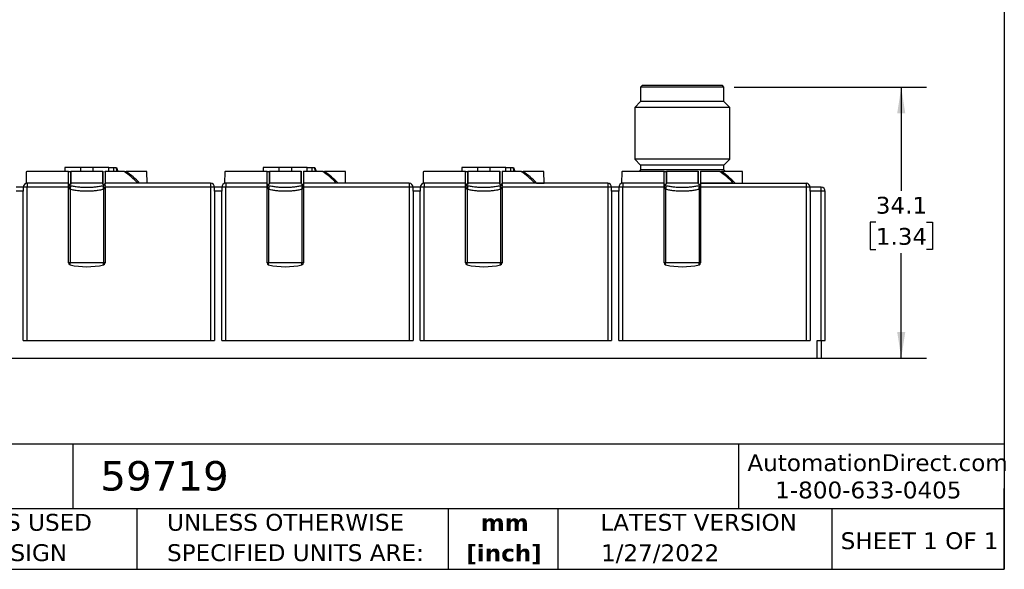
# Model space of a CAD drawing. Header units: millimetres. Extents: x 6 to 273, y 6 to 210.
# Tile 22 of 44: x 149 to 273, y 6 to 76. Entities that reach past the tile are written whole.
import ezdxf

# ---------------------------------------------------------------- set-up
doc = ezdxf.new("R2010")
doc.units = ezdxf.units.MM
doc.linetypes.add('SLD-Solid', pattern=[0])
doc.layers.add('DIMENSIONS', color=140, linetype='SLD-Solid', lineweight=25)
doc.layers.add('TEXT', color=140, linetype='SLD-Solid', lineweight=25)
doc.styles.add('SLDTEXTSTYLE0', font='VERDANA.TTF')
doc.styles.add('SLDTEXTSTYLE1', font='VERDANAB.TTF')
doc.dimstyles.new('SLDDIMSTYLE1', dxfattribs={"dimtxt": 2.158008, "dimasz": 3.302, "dimexe": 0, "dimexo": 0.0625, "dimgap": 0.539502, "dimtad": 0, "dimtih": 1, "dimtoh": 1, "dimrnd": 1e-09, "dimzin": 12, "dimdsep": 46, "dimtxsty": 'SLDTEXTSTYLE0', "dimsah": 1, "dimcen": 0.09, "dimadec": 0, "dimazin": 3, "dimtfac": 1, "dimtofl": 0, "dimtmove": 0, "dimatfit": 3, "dimfxl": 0, "dimfrac": 2, "dimtolj": 1, "dimtzin": 12, "dimarcsym": 0})

# ---------------------------------------------------------------- blocks, each defined once
blk = doc.blocks.new('SW_NOTE_0_1')
at = {"layer": 'TEXT', "color": 0, "char_height": 2.117, "attachment_point": 2, "style": 'SLDTEXTSTYLE1'}
for s, insert in [('mm', (2.84, 2.69)), ('[inch]', (2.76, -1.13))]:
    blk.add_mtext(s, dxfattribs=dict(at, insert=insert))
blk = doc.blocks.new('SW_NOTE_0_2')
at = {"layer": 'TEXT', "color": 0, "char_height": 2.1167, "attachment_point": 1, "style": 'SLDTEXTSTYLE0'}
for s, insert in [('UNLESS OTHERWISE ', (0, 2.69)), ('SPECIFIED UNITS ARE:', (0, -1.13))]:
    blk.add_mtext(s, dxfattribs=dict(at, insert=insert))
blk = doc.blocks.new('SW_NOTE_0_6')
at = {"layer": 'TEXT', "color": 0, "char_height": 2.1167, "attachment_point": 1, "style": 'SLDTEXTSTYLE0'}
for s, insert in [('METRIC UNITS USED ', (0, 2.69)), ('FOR PART DESIGN', (0, -1.13))]:
    blk.add_mtext(s, dxfattribs=dict(at, insert=insert))
blk = doc.blocks.new('_D_2')
at = {"layer": 'DIMENSIONS'}
for p, q in [((239.02, 67.05), (263.24, 67.05)), ((260.07, 67.05), (260.07, 53.99)), ((256.86, 50.07), (256.14, 50.07)), ((256.14, 50.07), (256.14, 46.64)), ((263.27, 50.07), (264, 50.07)), ((264, 50.07), (264, 46.64)), ((256.14, 46.64), (256.86, 46.64)), ((260.07, 32.95), (260.07, 46.16)), ((264, 46.64), (263.27, 46.64)), ((243.36, 32.95), (263.24, 32.95))]:
    blk.add_line(p, q, dxfattribs=at)
for points in [[(260.07, 67.05), (259.56, 63.75), (260.58, 63.75)], [(260.07, 32.95), (260.58, 36.25), (259.56, 36.25)]]:
    blk.add_solid(points, dxfattribs=at)
at = {"layer": 'DIMENSIONS', "char_height": 2.117, "attachment_point": 1, "style": 'SLDTEXTSTYLE0'}
for s, insert in [('34.1', (256.86, 53.25)), ('1.34', (256.86, 49.33))]:
    blk.add_mtext(s, dxfattribs=dict(at, insert=insert))

msp = doc.modelspace()

# ---------------------------------------------------------------- linework, layer by layer
for p, q in [((227.448, 67.252), (227.248, 67.052)), ((227.248, 67.052), (227.248, 65.252)), ((237.748, 67.052), (227.248, 67.052)), ((237.548, 67.252), (227.448, 67.252)), ((237.748, 67.052), (237.548, 67.252)), ((237.748, 65.252), (237.748, 67.052)), ((227.248, 65.252), (226.498, 64.502)), ((226.498, 64.502), (226.498, 58.002)), ((238.498, 64.502), (226.498, 64.502)), ((237.748, 65.252), (227.248, 65.252)), ((238.498, 64.502), (237.748, 65.252)), ((238.498, 58.002), (238.498, 64.502)), ((226.498, 58.002), (227.248, 57.252)), ((238.498, 58.002), (226.498, 58.002)), ((227.248, 57.252), (227.248, 56.652)), ((237.748, 57.252), (227.248, 57.252)), ((237.748, 57.252), (238.498, 58.002)), ((237.748, 56.652), (237.748, 57.252)), ((149.882, 56.403), (149.857, 54.977)), ((155.199, 56.452), (149.991, 56.452)), ((154.73, 56.952), (154.73, 56.452)), ((156.73, 56.952), (154.73, 56.952)), ((155.199, 54.977), (155.199, 56.452)), ((155.497, 56.452), (155.497, 54.977)), ((159.499, 56.452), (155.497, 56.452)), ((155.498, 54.942), (155.498, 56.468)), ((156.73, 56.452), (156.73, 56.952)), ((158.266, 56.952), (156.73, 56.952)), ((158.266, 56.952), (158.266, 56.452)), ((160.266, 56.952), (158.266, 56.952)), ((159.498, 56.478), (159.498, 54.956)), ((159.499, 54.977), (159.499, 56.452)), ((159.797, 56.452), (159.797, 54.977)), ((162.207, 56.452), (159.797, 56.452)), ((160.266, 56.452), (160.266, 56.952)), ((160.266, 56.952), (160.898, 56.952)), ((160.898, 56.452), (160.898, 56.952)), ((160.898, 56.952), (161.153, 56.952)), ((161.153, 56.952), (161.23, 56.952)), ((161.23, 56.952), (161.392, 56.452)), ((165.004, 56.452), (162.437, 56.452)), ((165.089, 54.977), (165.063, 56.426)), ((174.882, 56.403), (174.857, 54.977)), ((180.199, 56.452), (174.991, 56.452)), ((179.73, 56.952), (179.73, 56.452)), ((181.73, 56.952), (179.73, 56.952)), ((180.199, 54.977), (180.199, 56.452)), ((180.497, 56.452), (180.497, 54.977)), ((184.499, 56.452), (180.497, 56.452)), ((180.498, 54.942), (180.498, 56.468)), ((181.73, 56.452), (181.73, 56.952)), ((183.266, 56.952), (181.73, 56.952)), ((183.266, 56.952), (183.266, 56.452)), ((185.266, 56.952), (183.266, 56.952)), ((184.498, 56.478), (184.498, 54.956)), ((184.499, 54.977), (184.499, 56.452)), ((184.797, 56.452), (184.797, 54.977)), ((187.207, 56.452), (184.797, 56.452)), ((185.266, 56.452), (185.266, 56.952)), ((185.266, 56.952), (185.898, 56.952)), ((185.898, 56.452), (185.898, 56.952)), ((185.898, 56.952), (186.153, 56.952)), ((186.153, 56.952), (186.23, 56.952)), ((186.23, 56.952), (186.392, 56.452)), ((190.004, 56.452), (187.437, 56.452)), ((190.089, 54.977), (190.063, 56.426)), ((199.882, 56.403), (199.857, 54.977)), ((205.199, 56.452), (199.991, 56.452)), ((204.73, 56.952), (204.73, 56.452)), ((206.73, 56.952), (204.73, 56.952)), ((205.199, 54.977), (205.199, 56.452)), ((205.497, 56.452), (205.497, 54.977)), ((209.499, 56.452), (205.497, 56.452)), ((205.498, 54.942), (205.498, 56.468)), ((206.73, 56.452), (206.73, 56.952)), ((208.266, 56.952), (206.73, 56.952)), ((208.266, 56.952), (208.266, 56.452)), ((210.266, 56.952), (208.266, 56.952)), ((209.498, 56.478), (209.498, 54.956)), ((209.499, 54.977), (209.499, 56.452)), ((209.797, 56.452), (209.797, 54.977)), ((212.207, 56.452), (209.797, 56.452)), ((210.266, 56.452), (210.266, 56.952)), ((210.266, 56.952), (210.898, 56.952)), ((210.898, 56.452), (210.898, 56.952)), ((210.898, 56.952), (211.153, 56.952)), ((211.153, 56.952), (211.23, 56.952)), ((211.23, 56.952), (211.392, 56.452)), ((215.004, 56.452), (212.437, 56.452)), ((215.089, 54.977), (215.063, 56.426)), ((224.882, 56.403), (224.857, 54.977)), ((230.199, 56.452), (224.991, 56.452)), ((227.248, 56.652), (227.048, 56.452)), ((237.748, 56.652), (227.248, 56.652)), ((230.199, 54.977), (230.199, 56.452)), ((230.497, 56.452), (230.497, 54.977)), ((234.499, 56.452), (230.497, 56.452)), ((230.498, 54.942), (230.498, 56.468)), ((234.498, 56.478), (234.498, 54.956)), ((234.499, 54.977), (234.499, 56.452)), ((234.797, 56.452), (234.797, 54.977)), ((237.207, 56.452), (234.797, 56.452)), ((240.004, 56.452), (237.437, 56.452)), ((237.948, 56.452), (237.748, 56.652)), ((240.089, 54.977), (240.063, 56.426)), ((149.857, 54.977), (149.856, 54.926)), ((155.199, 54.977), (149.857, 54.977)), ((149.998, 54.952), (149.998, 54.452)), ((155.198, 54.952), (149.998, 54.952)), ((155.198, 54.92), (155.198, 54.952)), ((155.198, 54.452), (155.198, 54.628)), ((159.499, 54.977), (155.497, 54.977)), ((163.92, 54.977), (159.797, 54.977)), ((159.798, 54.952), (159.798, 54.92)), ((173.098, 54.952), (159.798, 54.952)), ((159.798, 54.452), (159.798, 54.628)), ((163.921, 54.952), (163.92, 54.977)), ((164.149, 54.977), (164.146, 54.952)), ((165.089, 54.977), (164.149, 54.977)), ((165.089, 54.952), (165.089, 54.977)), ((173.098, 54.952), (173.098, 54.452)), ((174.857, 54.977), (174.856, 54.926)), ((180.199, 54.977), (174.857, 54.977)), ((174.998, 54.952), (174.998, 54.452)), ((180.198, 54.952), (174.998, 54.952)), ((180.198, 54.92), (180.198, 54.952)), ((180.198, 54.452), (180.198, 54.628)), ((184.499, 54.977), (180.497, 54.977)), ((188.92, 54.977), (184.797, 54.977)), ((184.798, 54.952), (184.798, 54.92)), ((198.098, 54.952), (184.798, 54.952)), ((184.798, 54.452), (184.798, 54.628)), ((188.921, 54.952), (188.92, 54.977)), ((189.149, 54.977), (189.146, 54.952)), ((190.089, 54.977), (189.149, 54.977)), ((190.089, 54.952), (190.089, 54.977)), ((198.098, 54.952), (198.098, 54.452)), ((199.857, 54.977), (199.856, 54.926)), ((205.199, 54.977), (199.857, 54.977)), ((199.998, 54.952), (199.998, 54.452)), ((205.198, 54.952), (199.998, 54.952)), ((205.198, 54.92), (205.198, 54.952)), ((205.198, 54.452), (205.198, 54.628)), ((209.499, 54.977), (205.497, 54.977)), ((213.92, 54.977), (209.797, 54.977)), ((209.798, 54.952), (209.798, 54.92)), ((223.098, 54.952), (209.798, 54.952)), ((209.798, 54.452), (209.798, 54.628)), ((213.921, 54.952), (213.92, 54.977)), ((214.149, 54.977), (214.146, 54.952)), ((214.149, 54.977), (215.089, 54.977)), ((215.089, 54.952), (215.089, 54.977)), ((223.098, 54.952), (223.098, 54.452)), ((224.857, 54.977), (224.856, 54.926)), ((230.199, 54.977), (224.857, 54.977)), ((224.998, 54.952), (224.998, 54.452)), ((230.198, 54.952), (224.998, 54.952)), ((230.198, 54.92), (230.198, 54.952)), ((230.198, 54.452), (230.198, 54.628)), ((234.499, 54.977), (230.497, 54.977)), ((238.92, 54.977), (234.797, 54.977)), ((234.798, 54.952), (234.798, 54.92)), ((234.798, 54.952), (248.098, 54.952)), ((234.798, 54.628), (234.798, 54.452)), ((238.921, 54.952), (238.92, 54.977)), ((239.149, 54.977), (239.146, 54.952)), ((239.149, 54.977), (240.089, 54.977)), ((240.089, 54.952), (240.089, 54.977)), ((248.098, 54.952), (248.098, 54.452)), ((149.498, 54.452), (148.598, 54.452)), ((149.498, 53.952), (148.598, 53.952)), ((149.998, 54.452), (149.498, 54.452)), ((149.498, 54.452), (149.498, 53.952)), ((149.498, 35.152), (149.498, 53.952)), ((149.998, 35.152), (149.998, 54.452)), ((155.198, 54.452), (149.998, 54.452)), ((155.198, 44.92), (155.198, 54.452)), ((155.395, 54.187), (155.395, 44.952)), ((159.6, 54.187), (159.6, 44.952)), ((159.798, 54.452), (159.798, 44.92)), ((173.098, 54.452), (159.798, 54.452)), ((173.098, 54.452), (173.098, 35.152)), ((173.598, 54.452), (173.098, 54.452)), ((173.598, 53.952), (173.598, 54.452)), ((174.498, 54.452), (173.598, 54.452)), ((173.598, 53.952), (173.598, 35.152)), ((174.498, 53.952), (173.598, 53.952)), ((174.998, 54.452), (174.498, 54.452)), ((174.498, 54.452), (174.498, 53.952)), ((174.498, 35.152), (174.498, 53.952)), ((174.998, 35.152), (174.998, 54.452)), ((180.198, 54.452), (174.998, 54.452)), ((180.198, 44.92), (180.198, 54.452)), ((180.395, 54.187), (180.395, 44.952)), ((184.6, 54.187), (184.6, 44.952)), ((184.798, 54.452), (184.798, 44.92)), ((198.098, 54.452), (184.798, 54.452)), ((198.098, 54.452), (198.098, 35.152)), ((198.598, 54.452), (198.098, 54.452)), ((198.598, 53.952), (198.598, 54.452)), ((199.498, 54.452), (198.598, 54.452)), ((198.598, 53.952), (198.598, 35.152)), ((199.498, 53.952), (198.598, 53.952)), ((199.998, 54.452), (199.498, 54.452)), ((199.498, 54.452), (199.498, 53.952)), ((199.498, 35.152), (199.498, 53.952)), ((199.998, 35.152), (199.998, 54.452)), ((205.198, 54.452), (199.998, 54.452)), ((205.198, 44.92), (205.198, 54.452)), ((205.395, 54.187), (205.395, 44.952)), ((209.6, 54.187), (209.6, 44.952)), ((209.798, 54.452), (209.798, 44.92)), ((223.098, 54.452), (209.798, 54.452)), ((223.098, 54.452), (223.098, 35.152)), ((223.598, 54.452), (223.098, 54.452)), ((223.598, 53.952), (223.598, 54.452)), ((224.498, 54.452), (223.598, 54.452)), ((223.598, 53.952), (223.598, 35.152)), ((224.498, 53.952), (223.598, 53.952)), ((224.998, 54.452), (224.498, 54.452)), ((224.498, 54.452), (224.498, 53.952)), ((224.498, 35.152), (224.498, 53.952)), ((224.998, 35.152), (224.998, 54.452)), ((230.198, 54.452), (224.998, 54.452)), ((230.198, 44.92), (230.198, 54.452)), ((230.395, 54.187), (230.395, 44.952)), ((234.6, 54.187), (234.6, 44.952)), ((234.798, 54.452), (234.798, 44.92)), ((248.098, 54.452), (234.798, 54.452)), ((248.098, 54.452), (248.098, 35.152)), ((248.598, 54.452), (248.098, 54.452)), ((248.598, 53.952), (248.598, 54.452)), ((249.998, 54.452), (248.598, 54.452)), ((248.598, 53.952), (248.598, 35.152)), ((249.998, 53.952), (248.598, 53.952)), ((249.998, 53.952), (249.998, 54.452)), ((249.998, 35.152), (249.998, 53.952)), ((250.498, 53.952), (249.998, 53.952)), ((250.498, 35.152), (250.498, 53.952)), ((155.395, 44.952), (155.198, 44.952)), ((155.395, 44.676), (155.395, 44.952)), ((159.6, 44.952), (155.395, 44.952)), ((159.6, 44.676), (159.6, 44.952)), ((159.798, 44.952), (159.6, 44.952)), ((180.395, 44.952), (180.198, 44.952)), ((180.395, 44.676), (180.395, 44.952)), ((184.6, 44.952), (180.395, 44.952)), ((184.6, 44.676), (184.6, 44.952)), ((184.798, 44.952), (184.6, 44.952)), ((205.395, 44.952), (205.198, 44.952)), ((205.395, 44.676), (205.395, 44.952)), ((209.6, 44.952), (205.395, 44.952)), ((209.6, 44.676), (209.6, 44.952)), ((209.798, 44.952), (209.6, 44.952)), ((230.395, 44.952), (230.198, 44.952)), ((230.395, 44.676), (230.395, 44.952)), ((234.6, 44.952), (230.395, 44.952)), ((234.6, 44.676), (234.6, 44.952)), ((234.798, 44.952), (234.6, 44.952)), ((149.498, 35.152), (149.998, 35.152)), ((149.998, 35.152), (173.098, 35.152)), ((173.098, 35.152), (173.598, 35.152)), ((174.498, 35.152), (174.998, 35.152)), ((174.998, 35.152), (198.098, 35.152)), ((198.098, 35.152), (198.598, 35.152)), ((199.498, 35.152), (199.998, 35.152)), ((199.998, 35.152), (223.098, 35.152)), ((223.098, 35.152), (223.598, 35.152)), ((224.498, 35.152), (224.998, 35.152)), ((224.998, 35.152), (248.098, 35.152)), ((248.098, 35.152), (248.598, 35.152)), ((249.498, 32.952), (249.498, 35.152)), ((249.498, 35.152), (249.998, 35.152)), ((249.998, 35.152), (249.998, 32.952)), ((249.998, 35.152), (250.498, 35.152)), ((125.498, 32.952), (249.498, 32.952)), ((249.498, 32.952), (249.998, 32.952))]:
    msp.add_line(p, q)
for centre, radius, start, end in [((157.498, 39.752), 18.31, 114.20358, 114.57956), ((155.496, 46.929), 11.65, 43.69559, 54.82901), ((155.726, 46.929), 11.65, 43.69559, 54.82901), ((157.498, 39.752), 18.31, 65.59376, 65.79642), ((182.498, 39.752), 18.31, 114.20358, 114.57956), ((180.496, 46.929), 11.65, 43.69559, 54.82901), ((180.726, 46.929), 11.65, 43.69559, 54.82901), ((182.498, 39.752), 18.31, 65.59376, 65.79642), ((207.498, 39.752), 18.31, 114.20358, 114.57956), ((205.496, 46.929), 11.65, 43.69559, 54.82901), ((205.726, 46.929), 11.65, 43.69559, 54.82901), ((207.498, 39.752), 18.31, 65.59376, 65.79642), ((232.498, 39.752), 18.31, 114.20358, 114.57956), ((230.496, 46.929), 11.65, 43.69559, 54.82901), ((230.726, 46.929), 11.65, 43.69559, 54.82901), ((232.498, 39.752), 18.31, 65.59376, 65.79642), ((149.998, 54.452), 0.5, 90, 180), ((173.098, 54.452), 0.5, 0, 90), ((174.998, 54.452), 0.5, 90, 180), ((198.098, 54.452), 0.5, 0, 90), ((199.998, 54.452), 0.5, 90, 180), ((223.098, 54.452), 0.5, 0, 90), ((224.998, 54.452), 0.5, 90, 180), ((248.098, 54.452), 0.5, 0, 90), ((249.998, 53.952), 0.5, 360, 90), ((155.448, 44.92), 0.25, 180, 257.86262), ((157.498, 54.452), 10, 257.86262, 282.13738), ((159.548, 44.92), 0.25, 282.13738, 0), ((180.448, 44.92), 0.25, 180, 257.86262), ((182.498, 54.452), 10, 257.86262, 282.13738), ((184.548, 44.92), 0.25, 282.13738, 0), ((205.448, 44.92), 0.25, 180, 257.86262), ((207.498, 54.452), 10, 257.86262, 282.13738), ((209.548, 44.92), 0.25, 282.13738, 0), ((230.448, 44.92), 0.25, 180, 257.86262), ((232.498, 54.452), 10, 257.86262, 282.13738), ((234.548, 44.92), 0.25, 282.13738, 0)]:
    msp.add_arc(centre, radius, start, end)
for points, knots in [([(155.199, 56.452), (155.202, 56.452), (155.213, 56.452), (155.25, 56.452), (155.266, 56.452), (155.303, 56.452), (155.319, 56.452), (155.355, 56.452), (155.374, 56.452), (155.419, 56.452), (155.436, 56.452), (155.464, 56.452), (155.474, 56.452), (155.495, 56.452), (155.5, 56.452), (155.497, 56.452)], [0, 0, 0, 0, 0.25, 0.25, 0.375, 0.375, 0.4375, 0.4375, 0.5, 0.5, 0.625, 0.625, 0.75, 0.75, 1, 1, 1, 1]), ([(159.748, 56.452), (159.748, 56.452), (159.778, 56.452), (159.789, 56.452), (159.795, 56.452), (159.797, 56.452)], [0, 0, 0, 0, 0.009303, 0.7375443, 1, 1, 1, 1]), ([(162.207, 56.452), (162.22, 56.452), (162.296, 56.452), (162.369, 56.452), (162.425, 56.452), (162.437, 56.452)], [0, 0, 0, 0, 0.142158, 0.820896, 1, 1, 1, 1]), ([(180.199, 56.452), (180.202, 56.452), (180.213, 56.452), (180.25, 56.452), (180.266, 56.452), (180.303, 56.452), (180.319, 56.452), (180.355, 56.452), (180.374, 56.452), (180.419, 56.452), (180.436, 56.452), (180.464, 56.452), (180.474, 56.452), (180.495, 56.452), (180.5, 56.452), (180.497, 56.452)], [0, 0, 0, 0, 0.25, 0.25, 0.375, 0.375, 0.4375, 0.4375, 0.5, 0.5, 0.625, 0.625, 0.75, 0.75, 1, 1, 1, 1]), ([(184.748, 56.452), (184.748, 56.452), (184.778, 56.452), (184.789, 56.452), (184.795, 56.452), (184.797, 56.452)], [0, 0, 0, 0, 0.009303, 0.7375443, 1, 1, 1, 1]), ([(187.207, 56.452), (187.22, 56.452), (187.296, 56.452), (187.369, 56.452), (187.425, 56.452), (187.437, 56.452)], [0, 0, 0, 0, 0.14215802, 0.82089603, 1, 1, 1, 1]), ([(205.199, 56.452), (205.202, 56.452), (205.213, 56.452), (205.25, 56.452), (205.266, 56.452), (205.303, 56.452), (205.319, 56.452), (205.355, 56.452), (205.374, 56.452), (205.419, 56.452), (205.436, 56.452), (205.464, 56.452), (205.474, 56.452), (205.495, 56.452), (205.5, 56.452), (205.497, 56.452)], [0, 0, 0, 0, 0.25, 0.25, 0.375, 0.375, 0.4375, 0.4375, 0.5, 0.5, 0.625, 0.625, 0.75, 0.75, 1, 1, 1, 1]), ([(209.748, 56.452), (209.748, 56.452), (209.778, 56.452), (209.789, 56.452), (209.795, 56.452), (209.797, 56.452)], [0, 0, 0, 0, 0.009303, 0.7375443, 1, 1, 1, 1]), ([(212.207, 56.452), (212.22, 56.452), (212.296, 56.452), (212.369, 56.452), (212.425, 56.452), (212.437, 56.452)], [0, 0, 0, 0, 0.142158, 0.820896, 1, 1, 1, 1]), ([(230.199, 56.452), (230.202, 56.452), (230.213, 56.452), (230.25, 56.452), (230.266, 56.452), (230.303, 56.452), (230.319, 56.452), (230.355, 56.452), (230.374, 56.452), (230.419, 56.452), (230.436, 56.452), (230.464, 56.452), (230.474, 56.452), (230.495, 56.452), (230.5, 56.452), (230.497, 56.452)], [0, 0, 0, 0, 0.25, 0.25, 0.375, 0.375, 0.4375, 0.4375, 0.5, 0.5, 0.625, 0.625, 0.75, 0.75, 1, 1, 1, 1]), ([(237.207, 56.452), (237.22, 56.452), (237.296, 56.452), (237.369, 56.452), (237.425, 56.452), (237.437, 56.452)], [0, 0, 0, 0, 0.142158, 0.820896, 1, 1, 1, 1]), ([(155.497, 54.977), (155.501, 54.933), (155.493, 54.889), (155.443, 54.816), (155.401, 54.793), (155.314, 54.799), (155.275, 54.824), (155.22, 54.891), (155.203, 54.933), (155.199, 54.977)], [0, 0, 0, 0, 0.25, 0.25, 0.5, 0.5, 0.75, 0.75, 1, 1, 1, 1]), ([(155.205, 54.741), (155.207, 54.754), (155.209, 54.767), (155.21, 54.78), (155.211, 54.792), (155.211, 54.804), (155.211, 54.816), (155.21, 54.832), (155.208, 54.847), (155.205, 54.86)], [0, 0, 0, 0, 0.00004954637, 0.00004954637, 0.00004954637, 0.00009909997, 0.00009909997, 0.00009909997, 0.0001703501, 0.0001703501, 0.0001703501, 0.0001703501]), ([(155.205, 54.86), (155.215, 54.822), (155.246, 54.762), (155.318, 54.701), (155.369, 54.681), (155.395, 54.676)], [-1.3295033, -1.3295033, -1.3295033, -1.3295033, -0.8555644, -0.5337008, -0.2118372, -0.2118372, -0.2118372, -0.2118372]), ([(155.205, 54.741), (155.21, 54.693), (155.219, 54.604), (155.243, 54.484), (155.27, 54.389), (155.298, 54.316), (155.328, 54.259), (155.359, 54.216), (155.384, 54.196), (155.395, 54.187)], [0, 0, 0, 0, 0.2453109, 0.4498143, 0.6137714, 0.738897, 0.8440732, 0.9304258, 1, 1, 1, 1]), ([(155.395, 54.676), (155.482, 54.658), (155.654, 54.622), (155.915, 54.577), (156.177, 54.539), (156.44, 54.508), (156.704, 54.483), (156.968, 54.466), (157.233, 54.455), (157.586, 54.451), (158.028, 54.462), (158.557, 54.505), (159.084, 54.573), (159.428, 54.641), (159.6, 54.676)], [0, 0, 0, 0, 0.0633206, 0.1263144, 0.1890281, 0.2515082, 0.3138017, 0.3759553, 0.4380159, 0.5000305, 0.6240976, 0.748535, 0.8737127, 1, 1, 1, 1]), ([(159.797, 54.977), (159.792, 54.933), (159.775, 54.892), (159.721, 54.825), (159.682, 54.799), (159.596, 54.793), (159.553, 54.815), (159.504, 54.888), (159.495, 54.933), (159.499, 54.977)], [0, 0, 0, 0, 0.25, 0.25, 0.5, 0.5, 0.75, 0.75, 1, 1, 1, 1]), ([(159.791, 54.86), (159.786, 54.844), (159.777, 54.815), (159.753, 54.775), (159.726, 54.743), (159.697, 54.719), (159.667, 54.7), (159.637, 54.685), (159.612, 54.679), (159.6, 54.676)], [0, 0, 0, 0, 0.245311, 0.4498143, 0.6137714, 0.738897, 0.8440732, 0.9304258, 1, 1, 1, 1]), ([(159.791, 54.741), (159.784, 54.665), (159.764, 54.517), (159.72, 54.365), (159.665, 54.248), (159.627, 54.204), (159.6, 54.187)], [0.2118036, 0.2118036, 0.2118036, 0.2118036, 0.5248096, 0.8466737, 1.0076058, 1.3295036, 1.3295036, 1.3295036, 1.3295036]), ([(159.791, 54.86), (159.788, 54.848), (159.786, 54.835), (159.785, 54.82), (159.784, 54.808), (159.784, 54.796), (159.785, 54.783), (159.786, 54.769), (159.788, 54.755), (159.791, 54.741)], [0, 0, 0, 0, 0.00006432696, 0.00006432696, 0.00006432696, 0.00011669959, 0.00011669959, 0.00011669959, 0.00017008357, 0.00017008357, 0.00017008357, 0.00017008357]), ([(180.497, 54.977), (180.501, 54.933), (180.493, 54.889), (180.443, 54.816), (180.401, 54.793), (180.314, 54.799), (180.275, 54.824), (180.22, 54.891), (180.203, 54.933), (180.199, 54.977)], [0, 0, 0, 0, 0.25, 0.25, 0.5, 0.5, 0.75, 0.75, 1, 1, 1, 1]), ([(180.205, 54.741), (180.207, 54.754), (180.209, 54.767), (180.21, 54.78), (180.211, 54.792), (180.211, 54.804), (180.211, 54.816), (180.21, 54.832), (180.208, 54.847), (180.205, 54.86)], [0, 0, 0, 0, 0.00004956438, 0.00004956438, 0.00004956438, 0.00009913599, 0.00009913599, 0.00009913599, 0.00017034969, 0.00017034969, 0.00017034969, 0.00017034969]), ([(180.205, 54.86), (180.215, 54.822), (180.246, 54.762), (180.318, 54.701), (180.369, 54.681), (180.395, 54.676)], [-1.3295033, -1.3295033, -1.3295033, -1.3295033, -0.8555644, -0.5337008, -0.2118372, -0.2118372, -0.2118372, -0.2118372]), ([(180.205, 54.741), (180.21, 54.693), (180.219, 54.604), (180.243, 54.484), (180.27, 54.389), (180.298, 54.316), (180.328, 54.259), (180.359, 54.216), (180.384, 54.196), (180.395, 54.187)], [0, 0, 0, 0, 0.24531089, 0.44981428, 0.6137714, 0.738897, 0.84407324, 0.93042577, 1, 1, 1, 1]), ([(180.395, 54.676), (180.482, 54.658), (180.654, 54.622), (180.915, 54.577), (181.177, 54.539), (181.44, 54.508), (181.704, 54.483), (181.968, 54.466), (182.233, 54.455), (182.586, 54.451), (183.028, 54.462), (183.557, 54.505), (184.084, 54.573), (184.428, 54.641), (184.6, 54.676)], [0, 0, 0, 0, 0.0633206, 0.1263144, 0.1890281, 0.2515082, 0.3138017, 0.3759553, 0.4380159, 0.5000305, 0.6240976, 0.748535, 0.8737127, 1, 1, 1, 1]), ([(184.797, 54.977), (184.792, 54.933), (184.775, 54.892), (184.721, 54.825), (184.682, 54.799), (184.596, 54.793), (184.553, 54.815), (184.504, 54.888), (184.495, 54.933), (184.499, 54.977)], [0, 0, 0, 0, 0.25, 0.25, 0.5, 0.5, 0.75, 0.75, 1, 1, 1, 1]), ([(184.791, 54.86), (184.786, 54.844), (184.777, 54.815), (184.753, 54.775), (184.726, 54.743), (184.697, 54.719), (184.667, 54.7), (184.637, 54.685), (184.612, 54.679), (184.6, 54.676)], [0, 0, 0, 0, 0.245311, 0.4498143, 0.6137714, 0.738897, 0.8440732, 0.9304258, 1, 1, 1, 1]), ([(184.791, 54.741), (184.784, 54.665), (184.764, 54.517), (184.72, 54.365), (184.665, 54.248), (184.627, 54.204), (184.6, 54.187)], [0.2118372, 0.2118372, 0.2118372, 0.2118372, 0.5248432, 0.8467074, 1.0076394, 1.3295036, 1.3295036, 1.3295036, 1.3295036]), ([(184.791, 54.86), (184.788, 54.848), (184.786, 54.835), (184.785, 54.82), (184.784, 54.808), (184.784, 54.796), (184.785, 54.783), (184.786, 54.769), (184.788, 54.755), (184.791, 54.741)], [0, 0, 0, 0, 0.00006432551, 0.00006432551, 0.00006432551, 0.00011669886, 0.00011669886, 0.00011669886, 0.00017008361, 0.00017008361, 0.00017008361, 0.00017008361]), ([(205.497, 54.977), (205.501, 54.933), (205.493, 54.889), (205.443, 54.816), (205.401, 54.793), (205.314, 54.799), (205.275, 54.824), (205.22, 54.891), (205.203, 54.933), (205.199, 54.977)], [0, 0, 0, 0, 0.25, 0.25, 0.5, 0.5, 0.75, 0.75, 1, 1, 1, 1]), ([(205.205, 54.741), (205.207, 54.754), (205.209, 54.767), (205.21, 54.78), (205.211, 54.792), (205.211, 54.804), (205.211, 54.816), (205.21, 54.832), (205.208, 54.847), (205.205, 54.86)], [0, 0, 0, 0, 0.00004955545, 0.00004955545, 0.00004955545, 0.00009911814, 0.00009911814, 0.00009911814, 0.00017034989, 0.00017034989, 0.00017034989, 0.00017034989]), ([(205.205, 54.86), (205.215, 54.822), (205.246, 54.762), (205.318, 54.701), (205.369, 54.681), (205.395, 54.676)], [-1.3295033, -1.3295033, -1.3295033, -1.3295033, -0.8555644, -0.5337008, -0.2118372, -0.2118372, -0.2118372, -0.2118372]), ([(205.205, 54.741), (205.21, 54.693), (205.219, 54.604), (205.243, 54.484), (205.27, 54.389), (205.298, 54.316), (205.328, 54.259), (205.359, 54.216), (205.384, 54.196), (205.395, 54.187)], [0, 0, 0, 0, 0.2453109, 0.4498143, 0.6137714, 0.738897, 0.8440732, 0.9304258, 1, 1, 1, 1]), ([(205.395, 54.676), (205.482, 54.658), (205.654, 54.622), (205.915, 54.577), (206.177, 54.539), (206.44, 54.508), (206.704, 54.483), (206.968, 54.466), (207.233, 54.455), (207.586, 54.451), (208.028, 54.462), (208.557, 54.505), (209.084, 54.573), (209.428, 54.641), (209.6, 54.676)], [0, 0, 0, 0, 0.0633206, 0.1263144, 0.1890281, 0.2515082, 0.3138017, 0.3759553, 0.4380159, 0.5000305, 0.6240976, 0.748535, 0.8737127, 1, 1, 1, 1]), ([(209.797, 54.977), (209.792, 54.933), (209.775, 54.892), (209.721, 54.825), (209.682, 54.799), (209.596, 54.793), (209.553, 54.815), (209.504, 54.888), (209.495, 54.933), (209.499, 54.977)], [0, 0, 0, 0, 0.25, 0.25, 0.5, 0.5, 0.75, 0.75, 1, 1, 1, 1]), ([(209.791, 54.86), (209.786, 54.844), (209.777, 54.815), (209.753, 54.775), (209.726, 54.743), (209.697, 54.719), (209.667, 54.7), (209.637, 54.685), (209.612, 54.679), (209.6, 54.676)], [0, 0, 0, 0, 0.245311, 0.4498143, 0.6137714, 0.738897, 0.8440732, 0.9304258, 1, 1, 1, 1]), ([(209.791, 54.741), (209.784, 54.665), (209.764, 54.517), (209.72, 54.365), (209.665, 54.248), (209.627, 54.204), (209.6, 54.187)], [0.2118372, 0.2118372, 0.2118372, 0.2118372, 0.5248432, 0.8467074, 1.0076394, 1.3295036, 1.3295036, 1.3295036, 1.3295036]), ([(209.791, 54.86), (209.788, 54.848), (209.786, 54.835), (209.785, 54.82), (209.784, 54.808), (209.784, 54.796), (209.785, 54.783), (209.786, 54.769), (209.788, 54.755), (209.791, 54.741)], [0, 0, 0, 0, 0.00006432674, 0.00006432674, 0.00006432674, 0.00011669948, 0.00011669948, 0.00011669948, 0.00017008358, 0.00017008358, 0.00017008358, 0.00017008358]), ([(230.497, 54.977), (230.501, 54.933), (230.493, 54.889), (230.443, 54.816), (230.401, 54.793), (230.314, 54.799), (230.275, 54.824), (230.22, 54.891), (230.203, 54.933), (230.199, 54.977)], [0, 0, 0, 0, 0.25, 0.25, 0.5, 0.5, 0.75, 0.75, 1, 1, 1, 1]), ([(230.205, 54.741), (230.207, 54.754), (230.209, 54.767), (230.21, 54.78), (230.211, 54.792), (230.211, 54.804), (230.211, 54.816), (230.21, 54.832), (230.208, 54.847), (230.205, 54.86)], [0, 0, 0, 0, 0.00004954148, 0.00004954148, 0.00004954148, 0.00009909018, 0.00009909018, 0.00009909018, 0.00017035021, 0.00017035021, 0.00017035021, 0.00017035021]), ([(230.205, 54.86), (230.215, 54.822), (230.246, 54.762), (230.318, 54.701), (230.369, 54.681), (230.395, 54.676)], [-1.3295033, -1.3295033, -1.3295033, -1.3295033, -0.8555644, -0.5337008, -0.2118372, -0.2118372, -0.2118372, -0.2118372]), ([(230.205, 54.741), (230.21, 54.693), (230.219, 54.604), (230.243, 54.484), (230.27, 54.389), (230.298, 54.316), (230.328, 54.259), (230.359, 54.216), (230.384, 54.196), (230.395, 54.187)], [0, 0, 0, 0, 0.2453109, 0.4498143, 0.6137714, 0.738897, 0.8440732, 0.9304258, 1, 1, 1, 1]), ([(230.395, 54.676), (230.482, 54.658), (230.654, 54.622), (230.915, 54.577), (231.177, 54.539), (231.44, 54.508), (231.704, 54.483), (231.968, 54.466), (232.233, 54.455), (232.586, 54.451), (233.028, 54.462), (233.557, 54.505), (234.084, 54.573), (234.428, 54.641), (234.6, 54.676)], [0, 0, 0, 0, 0.0633206, 0.1263144, 0.1890281, 0.2515082, 0.3138017, 0.3759553, 0.4380159, 0.5000305, 0.6240976, 0.748535, 0.8737127, 1, 1, 1, 1]), ([(234.797, 54.977), (234.792, 54.933), (234.775, 54.892), (234.721, 54.825), (234.682, 54.799), (234.596, 54.793), (234.553, 54.815), (234.504, 54.888), (234.495, 54.933), (234.499, 54.977)], [0, 0, 0, 0, 0.25, 0.25, 0.5, 0.5, 0.75, 0.75, 1, 1, 1, 1]), ([(234.791, 54.86), (234.786, 54.844), (234.777, 54.815), (234.753, 54.775), (234.726, 54.743), (234.697, 54.719), (234.667, 54.7), (234.637, 54.685), (234.612, 54.679), (234.6, 54.676)], [0, 0, 0, 0, 0.245311, 0.4498143, 0.6137714, 0.738897, 0.8440732, 0.9304258, 1, 1, 1, 1]), ([(234.791, 54.741), (234.784, 54.665), (234.764, 54.517), (234.72, 54.365), (234.665, 54.248), (234.627, 54.204), (234.6, 54.187)], [0.2118044, 0.2118044, 0.2118044, 0.2118044, 0.5248103, 0.8466745, 1.0076066, 1.3295036, 1.3295036, 1.3295036, 1.3295036]), ([(234.791, 54.86), (234.788, 54.848), (234.786, 54.835), (234.785, 54.82), (234.784, 54.808), (234.784, 54.796), (234.785, 54.783), (234.786, 54.769), (234.788, 54.755), (234.791, 54.741)], [0, 0, 0, 0, 0.00006432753, 0.00006432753, 0.00006432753, 0.00011669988, 0.00011669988, 0.00011669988, 0.00017008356, 0.00017008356, 0.00017008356, 0.00017008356]), ([(159.6, 54.187), (159.514, 54.168), (159.342, 54.131), (159.081, 54.084), (158.819, 54.043), (158.556, 54.01), (158.292, 53.984), (158.027, 53.966), (157.763, 53.955), (157.41, 53.95), (156.967, 53.962), (156.439, 54.006), (155.912, 54.078), (155.568, 54.151), (155.395, 54.187)], [0, 0, 0, 0, 0.0633206, 0.1263144, 0.1890281, 0.2515082, 0.3138017, 0.3759553, 0.4380159, 0.5000305, 0.6240976, 0.748535, 0.8737127, 1, 1, 1, 1]), ([(184.6, 54.187), (184.514, 54.168), (184.342, 54.131), (184.081, 54.084), (183.819, 54.043), (183.556, 54.01), (183.292, 53.984), (183.027, 53.966), (182.763, 53.955), (182.41, 53.95), (181.967, 53.962), (181.439, 54.006), (180.912, 54.078), (180.568, 54.151), (180.395, 54.187)], [0, 0, 0, 0, 0.0633206, 0.1263144, 0.1890281, 0.2515082, 0.3138017, 0.3759553, 0.4380159, 0.5000305, 0.6240976, 0.748535, 0.8737127, 1, 1, 1, 1]), ([(209.6, 54.187), (209.514, 54.168), (209.342, 54.131), (209.081, 54.084), (208.819, 54.043), (208.556, 54.01), (208.292, 53.984), (208.027, 53.966), (207.763, 53.955), (207.41, 53.95), (206.967, 53.962), (206.439, 54.006), (205.912, 54.078), (205.568, 54.151), (205.395, 54.187)], [0, 0, 0, 0, 0.0633206, 0.1263144, 0.1890281, 0.2515082, 0.3138017, 0.3759553, 0.4380159, 0.5000305, 0.6240976, 0.748535, 0.8737127, 1, 1, 1, 1]), ([(234.6, 54.187), (234.514, 54.168), (234.342, 54.131), (234.081, 54.084), (233.819, 54.043), (233.556, 54.01), (233.292, 53.984), (233.027, 53.966), (232.763, 53.955), (232.41, 53.95), (231.967, 53.962), (231.439, 54.006), (230.912, 54.078), (230.568, 54.151), (230.395, 54.187)], [0, 0, 0, 0, 0.0633206, 0.1263144, 0.1890281, 0.2515082, 0.3138017, 0.3759553, 0.4380159, 0.5000305, 0.6240976, 0.748535, 0.8737127, 1, 1, 1, 1])]:
    msp.add_open_spline(points, degree=3, knots=knots)
for points in [[(161.153, 56.952), (161.2, 56.786), (161.247, 56.619), (161.293, 56.452)], [(186.153, 56.952), (186.2, 56.786), (186.247, 56.619), (186.293, 56.452)], [(211.153, 56.952), (211.2, 56.786), (211.247, 56.619), (211.293, 56.452)], [(234.749, 56.452), (234.781, 56.452), (234.793, 56.452), (234.797, 56.452)], [(155.205, 54.86), (155.199, 54.885), (155.198, 54.905), (155.198, 54.92)], [(155.198, 54.628), (155.198, 54.669), (155.199, 54.706), (155.205, 54.741)], [(155.395, 54.676), (155.421, 54.67), (155.45, 54.559), (155.421, 54.311), (155.395, 54.187)], [(159.6, 54.676), (159.575, 54.67), (159.545, 54.559), (159.575, 54.311), (159.6, 54.187)], [(159.798, 54.92), (159.798, 54.905), (159.797, 54.885), (159.791, 54.86)], [(159.791, 54.741), (159.797, 54.706), (159.798, 54.669), (159.798, 54.628)], [(180.205, 54.86), (180.199, 54.885), (180.198, 54.905), (180.198, 54.92)], [(180.198, 54.628), (180.198, 54.669), (180.199, 54.706), (180.205, 54.741)], [(180.395, 54.676), (180.421, 54.67), (180.45, 54.56), (180.421, 54.311), (180.395, 54.187)], [(184.6, 54.676), (184.575, 54.67), (184.545, 54.56), (184.575, 54.311), (184.6, 54.187)], [(184.798, 54.92), (184.798, 54.905), (184.797, 54.885), (184.791, 54.86)], [(184.791, 54.741), (184.797, 54.706), (184.798, 54.669), (184.798, 54.628)], [(205.205, 54.86), (205.199, 54.885), (205.198, 54.905), (205.198, 54.92)], [(205.198, 54.628), (205.198, 54.669), (205.199, 54.706), (205.205, 54.741)], [(205.395, 54.676), (205.421, 54.67), (205.45, 54.559), (205.421, 54.311), (205.395, 54.187)], [(209.6, 54.676), (209.575, 54.67), (209.545, 54.559), (209.575, 54.311), (209.6, 54.187)], [(209.798, 54.92), (209.798, 54.905), (209.797, 54.885), (209.791, 54.86)], [(209.791, 54.741), (209.797, 54.706), (209.798, 54.669), (209.798, 54.628)], [(230.205, 54.86), (230.199, 54.885), (230.198, 54.905), (230.198, 54.92)], [(230.198, 54.628), (230.198, 54.669), (230.199, 54.706), (230.205, 54.741)], [(230.395, 54.676), (230.421, 54.67), (230.45, 54.559), (230.421, 54.311), (230.395, 54.187)], [(234.6, 54.676), (234.575, 54.67), (234.545, 54.559), (234.575, 54.311), (234.6, 54.187)], [(234.798, 54.92), (234.798, 54.905), (234.797, 54.885), (234.791, 54.86)], [(234.791, 54.741), (234.797, 54.706), (234.798, 54.669), (234.798, 54.628)]]:
    msp.add_open_spline(points, degree=3)
at = {"layer": 'TEXT'}
for p, q in [((273.05, 209.55), (273.05, 6.35)), ((273.05, 22.126), (6.35, 22.126)), ((155.759, 22.126), (155.759, 13.97)), ((239.575, 22.126), (239.575, 13.97)), ((273.05, 6.35), (273.05, 16.51)), ((273.05, 13.97), (6.35, 13.97)), ((163.78, 13.97), (163.78, 6.35)), ((203.024, 13.97), (203.024, 6.35)), ((216.812, 13.97), (216.812, 6.35)), ((251.349, 13.97), (251.349, 6.35)), ((6.35, 6.35), (273.05, 6.35))]:
    msp.add_line(p, q, dxfattribs=at)

# ---------------------------------------------------------------- block references
for name, p in [('SW_NOTE_0_6', (128.478, 10.635)), ('SW_NOTE_0_2', (167.608, 10.635)), ('SW_NOTE_0_1', (207.286, 10.591))]:
    msp.add_blockref(name, p, dxfattribs=at)

# ---------------------------------------------------------------- texts
at = {"layer": 'TEXT', "style": 'SLDTEXTSTYLE0'}
for s, insert, char_height, attachment_point in [('59719', (159.208, 19.977), 3.7042, 1), ('AutomationDirect.com', (240.695, 20.836), 2.11667, 1), ('1-800-633-0405', (244.192, 17.397), 2.11667, 1), ('LATEST VERSION', (234.552, 13.324), 2.11667, 2), ('SHEET 1 OF 1', (252.441, 11.011), 2.11667, 1), ('1/27/2022', (229.701, 9.491), 2.1167, 2)]:
    msp.add_mtext(s, dxfattribs=dict(at, insert=insert, char_height=char_height, attachment_point=attachment_point))

# ---------------------------------------------------------------- dimensions: what is measured, and where the dimension line sits
at = {"layer": 'DIMENSIONS'}
dim = msp.add_linear_dim(base=(260.068, 32.952), p1=(237.748, 67.052), p2=(242.087, 32.952), angle=90, dimstyle='SLDDIMSTYLE1', dxfattribs=at)
dim.commit()
dim.dimension.update_dxf_attribs({"geometry": '_D_2', "text_midpoint": (260.068, 50.074), "dimtype": 160})

doc.saveas('drawing.dxf')
